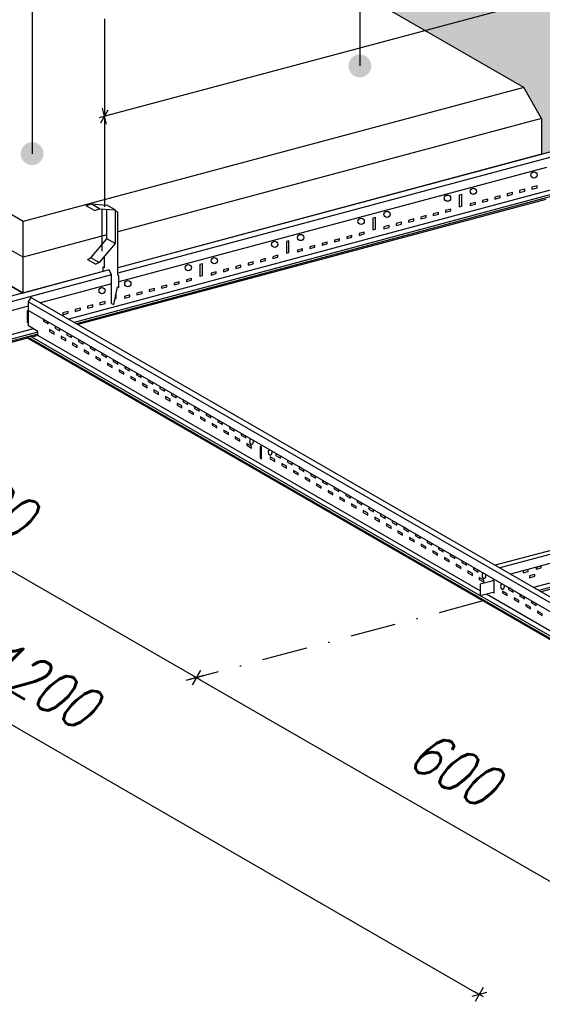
# Model space of a CAD drawing. Header units: millimetres. Extents: x -94648 to 68781, y -29623 to 11990.
# Tile 173 of 181: x 32053 to 32170, y -15342 to -15122. Entities that reach past the tile are written whole.
import ezdxf

# ---------------------------------------------------------------- set-up
doc = ezdxf.new("R2010")
doc.units = ezdxf.units.MM
doc.linetypes.add('DASHDOT', pattern=[25.4, 12.7, -6.35, 0, -6.35])
for name, color, linetype in [('Axis', 40, 'DASHDOT'), ('Dimensions', 1, 'Continuous'), ('Hangers', 6, 'Continuous'), ('HATCH', 204, 'Continuous'), ('Lamps', 103, 'Continuous'), ('Trulok', 151, 'Continuous')]:
    doc.layers.add(name, color=color, linetype=linetype)
doc.styles.add('wymiarowanie', font='simplex.shx', dxfattribs={"width": 0.8, "oblique": 15})
doc.dimstyles.new('Wymiar-100x4', dxfattribs={"dimscale": 2, "dimtxt": 50, "dimasz": 2, "dimexe": 5, "dimexo": 8, "dimgap": 16, "dimtad": 1, "dimdec": 3, "dimzin": 9, "dimdsep": 46, "dimtxsty": 'wymiarowanie', "dimblk1": 'MAR-STRZ', "dimblk2": 'MAR-STRZ', "dimsah": 1, "dimcen": 160, "dimse1": 1, "dimse2": 1, "dimclrd": 256, "dimclre": 256, "dimclrt": 256, "dimadec": 0, "dimazin": 0, "dimtfac": 0.01, "dimtdec": 3, "dimtix": 1, "dimtmove": 2, "dimatfit": 3, "dimldrblk": 'MAR-STRZ', "dimfxl": 5, "dimtolj": 1, "dimtzin": 0, "dimarcsym": 0})

# ---------------------------------------------------------------- blocks, each defined once
blk = doc.blocks.new('MAR-STRZ')
at = {"color": 10}
blk.add_line((1.5, 1.5), (-1.5, -1.5), dxfattribs=at)
for p, q in [((1.4, 0), (-1.4, 0)), ((0, 2.3), (0, -2.3))]:
    blk.add_line(p, q)
blk = doc.blocks.new('*D81')
at = {"layer": 'Defpoints', "color": 0, "transparency": 16777216}
for p in [(2362.2, 662.5), (2881.8, 362.5), (2881.8, 362.5)]:
    blk.add_point(p, dxfattribs=at)
at = {"layer": 'Dimensions', "lineweight": -2, "transparency": 16777216}
blk.add_line((2365.6, 660.5), (2878.3, 364.5), dxfattribs=at)
at = {"layer": 'Dimensions', "lineweight": -2, "transparency": 16777216, "xscale": 4, "yscale": 4, "zscale": 4}
for p, rotation in [((2362.2, 662.5), 150.0000000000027), ((2881.8, 362.5), 330.0000000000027)]:
    blk.add_blockref('MAR-STRZ', p, dxfattribs=dict(at, rotation=rotation))
at = {"layer": 'Dimensions', "transparency": 16777216, "insert": (2650, 561), "char_height": 48, "attachment_point": 5, "rotation": 330, "style": 'wymiarowanie'}
blk.add_mtext('\\A1;600', dxfattribs=at)
blk = doc.blocks.new('*D82')
at = {"layer": 'Defpoints', "color": 0, "transparency": 16777216}
for p in [(2881.8, 362.5), (3401.4, 62.5), (3401.4, 62.5)]:
    blk.add_point(p, dxfattribs=at)
at = {"layer": 'Dimensions', "lineweight": -2, "transparency": 16777216}
blk.add_line((2885.3, 360.5), (3398, 64.5), dxfattribs=at)
at = {"layer": 'Dimensions', "lineweight": -2, "transparency": 16777216, "xscale": 4, "yscale": 4, "zscale": 4}
for p, rotation in [((2881.8, 362.5), 150.0000000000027), ((3401.4, 62.5), 330.0000000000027)]:
    blk.add_blockref('MAR-STRZ', p, dxfattribs=dict(at, rotation=rotation))
at = {"layer": 'Dimensions', "transparency": 16777216, "insert": (3169.6, 261), "char_height": 48, "attachment_point": 5, "rotation": 330, "style": 'wymiarowanie'}
blk.add_mtext('\\A1;600', dxfattribs=at)
blk = doc.blocks.new('*D83')
at = {"layer": 'Defpoints', "color": 0, "transparency": 16777216}
for p in [(2158.6, 608), (3197.8, 8), (3197.8, 8)]:
    blk.add_point(p, dxfattribs=at)
at = {"layer": 'Dimensions', "lineweight": -2, "transparency": 16777216}
blk.add_line((2162, 606), (3194.3, 10), dxfattribs=at)
at = {"layer": 'Dimensions', "lineweight": -2, "transparency": 16777216, "xscale": 4, "yscale": 4, "zscale": 4}
for p, rotation in [((2158.6, 608), 150.0000000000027), ((3197.8, 8), 330.0000000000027)]:
    blk.add_blockref('MAR-STRZ', p, dxfattribs=dict(at, rotation=rotation))
at = {"layer": 'Dimensions', "transparency": 16777216, "insert": (2706.2, 356.5), "char_height": 48, "attachment_point": 5, "rotation": 330, "style": 'wymiarowanie'}
blk.add_mtext('\\A1;1200', dxfattribs=at)
blk = doc.blocks.new('*D84')
at = {"layer": 'Defpoints', "color": 0, "transparency": 16777216}
for p in [(3938, 1301.2), (3938, 1301.2), (2778.9, 990.6)]:
    blk.add_point(p, dxfattribs=at)
at = {"layer": 'Dimensions', "lineweight": -2, "transparency": 16777216}
blk.add_line((2782.8, 991.7), (3934.2, 1300.2), dxfattribs=at)
at = {"layer": 'Dimensions', "lineweight": -2, "transparency": 16777216, "xscale": 4, "yscale": 4, "zscale": 4}
for p, rotation in [((3938, 1301.2), 15.00000000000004), ((2778.9, 990.6), 195)]:
    blk.add_blockref('MAR-STRZ', p, dxfattribs=dict(at, rotation=rotation))
at = {"layer": 'Dimensions', "transparency": 16777216, "insert": (3298.9, 1191.1), "char_height": 48, "attachment_point": 5, "rotation": 15, "style": 'wymiarowanie'}
blk.add_mtext('\\A1;B', dxfattribs=at)
blk = doc.blocks.new('A$C2C6327D5')
at = {"layer": 'Hangers', "ltscale": 100}
h = blk.add_hatch(color=256, dxfattribs=at)
edge = h.paths.add_edge_path()
edge.add_arc((3064.3713, 1046.8803), 12.8, -180, 180, ccw=False)
h = blk.add_hatch(color=256, dxfattribs=at)
edge = h.paths.add_edge_path()
edge.add_arc((2698.0009, 948.7116), 12.8, -180, 180, ccw=False)
at = {"layer": 'HATCH'}
blk.add_hatch(color=256, dxfattribs=at).paths.add_polyline_path([(3333.4217, 1376.4975), (2856.308, 1248.6553), (3247.5664, 1022.7622), (3267.5664, 988.1212), (3267.5664, 948.1212), (3819.3211, 1095.9634)])
at = {"layer": 'Axis', "ltscale": 4}
blk.add_line((3201.9501, 448.3088), (2869.824, 359.3159), dxfattribs=at)
at = {"layer": 'Hangers', "ltscale": 100}
for p, q in [((3064.3713, 1220.3101), (3064.3713, 1046.8803)), ((2698.0009, 1122.1415), (2698.0009, 948.7116)), ((2773.2362, 887.167), (2764.0905, 892.4473)), ((2767.697, 884.9725), (2758.5512, 890.2528)), ((2776.1551, 839.5431), (2776.1551, 886.9418)), ((2790.7193, 885.8181), (2781.5735, 891.0984)), ((2790.7193, 848.2107), (2781.5735, 853.491)), ((2778.8439, 821.2593), (2778.8439, 834.2022)), ((2777.5932, 816.8332), (2777.5932, 821.9814)), ((2777.5932, 821.9814), (2778.8439, 821.2593))]:
    blk.add_line(p, q, dxfattribs=at)
at = {"layer": 'Hangers'}
for p, q in [((2778.9274, 1099.7623), (2778.9274, 889.1406)), ((2759.95, 830.2123), (2769.0957, 824.932)), ((2772.7967, 827.0687), (2763.6509, 832.349)), ((2786.8959, 813.1297), (2784.2979, 818.6297)), ((2786.8959, 780.9418), (2786.8959, 813.1297))]:
    blk.add_line(p, q, dxfattribs=at)
at = {"layer": 'Hangers', "ltscale": 100, "flags": 128}
for points in [[(2758.5512, 890.2528), (2764.0905, 892.4473), (2781.5735, 891.0984)], [(2759.95, 830.2123), (2763.6509, 832.349), (2781.5735, 853.491), (2781.5735, 886.5238)], [(2767.697, 884.9725), (2773.2362, 887.167), (2790.7193, 885.8181), (2790.7193, 848.2107), (2772.7967, 827.0687), (2769.0957, 824.932)], [(2786.8959, 780.9418), (2789.1764, 779.8767), (2793.34, 799.6426), (2794.747, 798.8302), (2794.747, 812.0776), (2793.7665, 812.6437), (2793.7665, 883.1806), (2790.7193, 884.9399)]]:
    blk.add_lwpolyline(points, dxfattribs=at)
at = {"layer": 'Lamps'}
for p, q in [((3247.5664, 1022.7622), (2745.2717, 1312.7622)), ((2688.0109, 872.8297), (2185.7162, 1162.8297)), ((2688.0109, 832.8297), (2168.3957, 1132.8297)), ((2168.3957, 1092.8297), (2688.0109, 792.8297)), ((3247.5664, 1022.7622), (2688.0109, 872.8297)), ((3267.5664, 988.1212), (3247.5664, 1022.7622)), ((3267.5664, 988.1212), (2793.7665, 861.1669)), ((2688.0109, 832.8297), (2688.0109, 872.8297)), ((2781.5735, 857.8998), (2688.0109, 832.8297))]:
    blk.add_line(p, q, dxfattribs=at)
for points in [[(3267.5664, 988.1212), (3267.5664, 948.1212)], [(3267.5664, 948.1212), (2793.7665, 821.1669)], [(2784.2979, 818.6297), (2688.0109, 792.8297), (2688.0109, 832.8297)]]:
    blk.add_lwpolyline(points, dxfattribs=at)
at = {"layer": 'Trulok'}
for p, q in [((2688.0109, 792.8297), (1657.2935, 1387.9147)), ((3847.1219, 1103.4126), (2793.7665, 821.1669)), ((3846.8222, 1097.1361), (2793.7665, 814.9707)), ((3273.1818, 933.4296), (2794.747, 805.2334)), ((3278.805, 908.1325), (2738.8804, 763.4602)), ((3283.8738, 904.4023), (2744.9001, 759.9847)), ((3283.8738, 902.2061), (2747.4982, 758.4847)), ((3272.2826, 897.6003), (2749.2727, 757.4602)), ((3178.3378, 903.0688), (3175.44, 902.2924)), ((3175.44, 902.2924), (3175.44, 889.2924)), ((3178.3378, 890.0688), (3178.3378, 903.0688)), ((3175.44, 889.2924), (3178.3378, 890.0688)), ((3081.7452, 877.1869), (3078.8474, 876.4105)), ((3078.8474, 876.4105), (3078.8474, 863.4105)), ((3081.7452, 864.1869), (3081.7452, 877.1869)), ((3078.8474, 863.4105), (3081.7452, 864.1869)), ((2985.1526, 851.305), (2982.2548, 850.5286)), ((2982.2548, 850.5286), (2982.2548, 837.5286)), ((2985.1526, 838.305), (2985.1526, 851.305)), ((2982.2548, 837.5286), (2985.1526, 838.305)), ((2784.2979, 818.6297), (2017.7779, 613.2413)), ((2888.56, 825.4231), (2885.6622, 824.6467)), ((2885.6622, 824.6467), (2885.6622, 811.6467)), ((2888.56, 812.4231), (2888.56, 825.4231)), ((2786.8959, 813.1297), (2020.376, 607.7413)), ((2885.6622, 811.6467), (2888.56, 812.4231)), ((2786.8959, 803.1297), (2707.1711, 781.7676)), ((2696.524, 787.9147), (2693.6263, 783.1382)), ((2693.6263, 783.1382), (2693.6263, 773.1382)), ((3719.6115, 190.7853), (2693.6263, 783.1382)), ((3727.2414, 192.8297), (2696.524, 787.9147)), ((2790.4973, 786.1473), (2791.9674, 786.5412)), ((2791.9674, 786.5412), (2791.9674, 793.1265)), ((2693.6263, 778.1382), (2127.6157, 626.4761)), ((2693.6263, 773.1908), (2692.4771, 772.8829)), ((2692.4771, 772.8829), (2692.4771, 759.8829)), ((3707.7814, 187.6155), (2693.6263, 773.1382)), ((2693.926, 755.9147), (2693.926, 772.9652)), ((2692.4771, 759.8829), (2693.926, 760.2711)), ((2699.2495, 752.8411), (2159.3249, 608.1688)), ((2704.3183, 749.1108), (2165.3447, 604.6933)), ((2704.3183, 749.9147), (2693.926, 755.9147)), ((2704.3183, 745.4147), (2704.3183, 749.9147)), ((2704.3183, 746.9147), (2167.9427, 603.1933)), ((2692.7272, 742.3088), (2169.7172, 602.1688)), ((2692.7272, 743.8088), (2695.6249, 744.5853)), ((2692.7272, 742.3088), (2692.7272, 743.8088)), ((2692.7272, 743.8088), (3672.4703, 178.1539)), ((3670.6958, 177.6784), (2692.7272, 742.3088)), ((3675.3681, 178.9303), (2695.6249, 744.5853)), ((2704.3183, 745.4147), (2697.3994, 743.5608)), ((3199.0523, 459.7798), (2704.3183, 745.4147)), ((3787.6008, 641.4296), (3215.6752, 488.1826)), ((3792.797, 638.4296), (3220.8713, 485.1826)), ((3792.797, 628.4296), (3232.7015, 478.3525)), ((3781.5056, 603.6003), (3258.4957, 463.4602)), ((3789.2998, 600.6003), (3264.5154, 459.9847)), ((3791.8979, 599.1003), (3267.1135, 458.4847)), ((3213.5412, 470.9147), (3199.0523, 467.0324)), ((3199.0523, 467.0324), (3199.0523, 454.0324)), ((3213.5412, 457.9147), (3199.0523, 454.0324)), ((3682.2869, 180.7842), (3205.8516, 455.8543))]:
    blk.add_line(p, q, dxfattribs=at)
for points in [[(3234.9824, 905.2467), (3229.1869, 903.6938), (3229.1869, 901.6938), (3234.9824, 903.2467), (3234.9824, 905.2467)], [(3248.7813, 908.9441), (3242.9858, 907.3912), (3242.9858, 905.3912), (3248.7813, 906.9441), (3248.7813, 908.9441)], [(3262.5803, 912.6416), (3256.7847, 911.0886), (3256.7847, 909.0886), (3262.5803, 910.6416), (3262.5803, 912.6416)], [(3193.5856, 894.1545), (3187.79, 892.6016), (3187.79, 890.6016), (3193.5856, 892.1545), (3193.5856, 894.1545)], [(3207.3845, 897.8519), (3201.589, 896.299), (3201.589, 894.299), (3207.3845, 895.8519), (3207.3845, 897.8519)], [(3221.1835, 901.5493), (3215.3879, 899.9964), (3215.3879, 897.9964), (3221.1835, 899.5493), (3221.1835, 901.5493)], [(3152.1888, 883.0622), (3146.3932, 881.5093), (3146.3932, 879.5093), (3152.1888, 881.0622), (3152.1888, 883.0622)], [(3165.9877, 886.7597), (3160.1922, 885.2067), (3160.1922, 883.2067), (3165.9877, 884.7597), (3165.9877, 886.7597)], [(3110.7919, 871.97), (3104.9964, 870.4171), (3104.9964, 868.4171), (3110.7919, 869.97), (3110.7919, 871.97)], [(3124.5909, 875.6674), (3118.7953, 874.1145), (3118.7953, 872.1145), (3124.5909, 873.6674), (3124.5909, 875.6674)], [(3138.3898, 879.3648), (3132.5943, 877.8119), (3132.5943, 875.8119), (3138.3898, 877.3648), (3138.3898, 879.3648)], [(3069.3951, 860.8778), (3063.5996, 859.3248), (3063.5996, 857.3248), (3069.3951, 858.8778), (3069.3951, 860.8778)], [(3096.993, 868.2726), (3091.1974, 866.7197), (3091.1974, 864.7197), (3096.993, 866.2726), (3096.993, 868.2726)], [(3027.9983, 849.7855), (3022.2027, 848.2326), (3022.2027, 846.2326), (3027.9983, 847.7855), (3027.9983, 849.7855)], [(3041.7972, 853.4829), (3036.0017, 851.93), (3036.0017, 849.93), (3041.7972, 851.4829), (3041.7972, 853.4829)], [(3055.5962, 857.1803), (3049.8006, 855.6274), (3049.8006, 853.6274), (3055.5962, 855.1803), (3055.5962, 857.1803)], [(3000.4004, 842.3907), (2994.6049, 840.8378), (2994.6049, 838.8378), (3000.4004, 840.3907), (3000.4004, 842.3907)], [(3014.1994, 846.0881), (3008.4038, 844.5352), (3008.4038, 842.5352), (3014.1994, 844.0881), (3014.1994, 846.0881)], [(2945.2047, 827.601), (2939.4091, 826.0481), (2939.4091, 824.0481), (2945.2047, 825.601), (2945.2047, 827.601)], [(2959.0036, 831.2984), (2953.208, 829.7455), (2953.208, 827.7455), (2959.0036, 829.2984), (2959.0036, 831.2984)], [(2972.8025, 834.9958), (2967.007, 833.4429), (2967.007, 831.4429), (2972.8025, 832.9958), (2972.8025, 834.9958)], [(2903.8078, 816.5088), (2898.0123, 814.9559), (2898.0123, 812.9559), (2903.8078, 814.5088), (2903.8078, 816.5088)], [(2917.6068, 820.2062), (2911.8112, 818.6533), (2911.8112, 816.6533), (2917.6068, 818.2062), (2917.6068, 820.2062)], [(2931.4057, 823.9036), (2925.6102, 822.3507), (2925.6102, 820.3507), (2931.4057, 821.9036), (2931.4057, 823.9036)], [(2862.411, 805.4165), (2856.6155, 803.8636), (2856.6155, 801.8636), (2862.411, 803.4165), (2862.411, 805.4165)], [(2876.21, 809.1139), (2870.4144, 807.561), (2870.4144, 805.561), (2876.21, 807.1139), (2876.21, 809.1139)], [(2821.0142, 794.3243), (2815.2186, 792.7714), (2815.2186, 790.7714), (2821.0142, 792.3243), (2821.0142, 794.3243)], [(2834.8131, 798.0217), (2829.0176, 796.4688), (2829.0176, 794.4688), (2834.8131, 796.0217), (2834.8131, 798.0217)], [(2848.6121, 801.7191), (2842.8165, 800.1662), (2842.8165, 798.1662), (2848.6121, 799.7191), (2848.6121, 801.7191)], [(2779.6174, 783.232), (2773.8218, 781.6791), (2773.8218, 779.6791), (2779.6174, 781.232), (2779.6174, 783.232)], [(2807.2153, 790.6269), (2801.4197, 789.074), (2801.4197, 787.074), (2807.2153, 788.6269), (2807.2153, 790.6269)], [(2738.2206, 772.1398), (2732.425, 770.5869), (2732.425, 768.5869), (2738.2206, 770.1398), (2738.2206, 772.1398)], [(2752.0195, 775.8372), (2746.2239, 774.2843), (2746.2239, 772.2843), (2752.0195, 773.8372), (2752.0195, 775.8372)], [(2765.8184, 779.5346), (2760.0229, 777.9817), (2760.0229, 775.9817), (2765.8184, 777.5346), (2765.8184, 779.5346)], [(2716.0096, 758.1647), (2716.0096, 760.1647), (2710.8135, 763.1647), (2710.8135, 761.1647), (2716.0096, 758.1647)], [(2722.5048, 746.9147), (2722.5048, 748.9147), (2717.3086, 751.9147), (2717.3086, 749.9147), (2722.5048, 746.9147)], [(2729, 750.6647), (2729, 752.6647), (2723.8038, 755.6647), (2723.8038, 753.6647), (2729, 750.6647)], [(2735.4952, 739.4147), (2735.4952, 741.4147), (2730.299, 744.4147), (2730.299, 742.4147), (2735.4952, 739.4147)], [(2741.9904, 743.1647), (2741.9904, 745.1647), (2736.7942, 748.1647), (2736.7942, 746.1647), (2741.9904, 743.1647)], [(2754.9807, 735.6647), (2754.9807, 737.6647), (2749.7846, 740.6647), (2749.7846, 738.6647), (2754.9807, 735.6647)], [(2748.4856, 731.9147), (2748.4856, 733.9147), (2743.2894, 736.9147), (2743.2894, 734.9147), (2748.4856, 731.9147)], [(2761.4759, 724.4147), (2761.4759, 726.4147), (2756.2798, 729.4147), (2756.2798, 727.4147), (2761.4759, 724.4147)], [(2767.9711, 728.1647), (2767.9711, 730.1647), (2762.775, 733.1647), (2762.775, 731.1647), (2767.9711, 728.1647)], [(2774.4663, 716.9147), (2774.4663, 718.9147), (2769.2702, 721.9147), (2769.2702, 719.9147), (2774.4663, 716.9147)], [(2780.9615, 720.6647), (2780.9615, 722.6647), (2775.7654, 725.6647), (2775.7654, 723.6647), (2780.9615, 720.6647)], [(2793.9519, 713.1647), (2793.9519, 715.1647), (2788.7557, 718.1647), (2788.7557, 716.1647), (2793.9519, 713.1647)], [(2787.4567, 709.4147), (2787.4567, 711.4147), (2782.2605, 714.4147), (2782.2605, 712.4147), (2787.4567, 709.4147)], [(2800.4471, 701.9147), (2800.4471, 703.9147), (2795.2509, 706.9147), (2795.2509, 704.9147), (2800.4471, 701.9147)], [(2806.9423, 705.6647), (2806.9423, 707.6647), (2801.7461, 710.6647), (2801.7461, 708.6647), (2806.9423, 705.6647)], [(2813.4375, 694.4147), (2813.4375, 696.4147), (2808.2413, 699.4147), (2808.2413, 697.4147), (2813.4375, 694.4147)], [(2819.9327, 698.1647), (2819.9327, 700.1647), (2814.7365, 703.1647), (2814.7365, 701.1647), (2819.9327, 698.1647)], [(2832.923, 690.6647), (2832.923, 692.6647), (2827.7269, 695.6647), (2827.7269, 693.6647), (2832.923, 690.6647)], [(2826.4278, 686.9147), (2826.4278, 688.9147), (2821.2317, 691.9147), (2821.2317, 689.9147), (2826.4278, 686.9147)], [(2839.4182, 679.4147), (2839.4182, 681.4147), (2834.2221, 684.4147), (2834.2221, 682.4147), (2839.4182, 679.4147)], [(2845.9134, 683.1647), (2845.9134, 685.1647), (2840.7173, 688.1647), (2840.7173, 686.1647), (2845.9134, 683.1647)], [(2852.4086, 671.9147), (2852.4086, 673.9147), (2847.2125, 676.9147), (2847.2125, 674.9147), (2852.4086, 671.9147)], [(2858.9038, 675.6647), (2858.9038, 677.6647), (2853.7076, 680.6647), (2853.7076, 678.6647), (2858.9038, 675.6647)], [(2871.8942, 668.1647), (2871.8942, 670.1647), (2866.698, 673.1647), (2866.698, 671.1647), (2871.8942, 668.1647)], [(2865.399, 664.4147), (2865.399, 666.4147), (2860.2028, 669.4147), (2860.2028, 667.4147), (2865.399, 664.4147)], [(2878.3894, 656.9147), (2878.3894, 658.9147), (2873.1932, 661.9147), (2873.1932, 659.9147), (2878.3894, 656.9147)], [(2884.8846, 660.6647), (2884.8846, 662.6647), (2879.6884, 665.6647), (2879.6884, 663.6647), (2884.8846, 660.6647)], [(2891.3797, 649.4147), (2891.3797, 651.4147), (2886.1836, 654.4147), (2886.1836, 652.4147), (2891.3797, 649.4147)], [(2897.8749, 653.1647), (2897.8749, 655.1647), (2892.6788, 658.1647), (2892.6788, 656.1647), (2897.8749, 653.1647)], [(2910.8653, 645.6647), (2910.8653, 647.6647), (2905.6692, 650.6647), (2905.6692, 648.6647), (2910.8653, 645.6647)], [(2904.3701, 641.9147), (2904.3701, 643.9147), (2899.174, 646.9147), (2899.174, 644.9147), (2904.3701, 641.9147)], [(2917.3605, 634.4147), (2917.3605, 636.4147), (2912.1644, 639.4147), (2912.1644, 637.4147), (2917.3605, 634.4147)], [(2923.8557, 638.1647), (2923.8557, 640.1647), (2918.6595, 643.1647), (2918.6595, 641.1647), (2923.8557, 638.1647)], [(2930.3509, 626.9147), (2930.3509, 628.9147), (2925.1547, 631.9147), (2925.1547, 629.9147), (2930.3509, 626.9147)], [(2936.8461, 630.6647), (2936.8461, 632.6647), (2931.6499, 635.6647), (2931.6499, 633.6647), (2936.8461, 630.6647)], [(2943.3413, 619.4147), (2943.3413, 621.4147), (2938.1451, 624.4147), (2938.1451, 622.4147), (2943.3413, 619.4147)], [(2954.5996, 607.4147), (2954.5996, 620.4147), (2952.8676, 621.4147), (2952.8676, 608.4147), (2954.5996, 607.4147)], [(2969.322, 604.4147), (2969.322, 606.4147), (2964.1259, 609.4147), (2964.1259, 607.4147), (2969.322, 604.4147)], [(2975.8172, 608.1647), (2975.8172, 610.1647), (2970.6211, 613.1647), (2970.6211, 611.1647), (2975.8172, 608.1647)], [(2982.3124, 596.9147), (2982.3124, 598.9147), (2977.1163, 601.9147), (2977.1163, 599.9147), (2982.3124, 596.9147)], [(2988.8076, 600.6647), (2988.8076, 602.6647), (2983.6115, 605.6647), (2983.6115, 603.6647), (2988.8076, 600.6647)], [(3001.798, 593.1647), (3001.798, 595.1647), (2996.6018, 598.1647), (2996.6018, 596.1647), (3001.798, 593.1647)], [(2995.3028, 589.4147), (2995.3028, 591.4147), (2990.1066, 594.4147), (2990.1066, 592.4147), (2995.3028, 589.4147)], [(3008.2932, 581.9147), (3008.2932, 583.9147), (3003.097, 586.9147), (3003.097, 584.9147), (3008.2932, 581.9147)], [(3014.7884, 585.6647), (3014.7884, 587.6647), (3009.5922, 590.6647), (3009.5922, 588.6647), (3014.7884, 585.6647)], [(3021.2836, 574.4147), (3021.2836, 576.4147), (3016.0874, 579.4147), (3016.0874, 577.4147), (3021.2836, 574.4147)], [(3027.7787, 578.1647), (3027.7787, 580.1647), (3022.5826, 583.1647), (3022.5826, 581.1647), (3027.7787, 578.1647)], [(3040.7691, 570.6647), (3040.7691, 572.6647), (3035.573, 575.6647), (3035.573, 573.6647), (3040.7691, 570.6647)], [(3034.2739, 566.9147), (3034.2739, 568.9147), (3029.0778, 571.9147), (3029.0778, 569.9147), (3034.2739, 566.9147)], [(3047.2643, 559.4147), (3047.2643, 561.4147), (3042.0682, 564.4147), (3042.0682, 562.4147), (3047.2643, 559.4147)], [(3053.7595, 563.1647), (3053.7595, 565.1647), (3048.5634, 568.1647), (3048.5634, 566.1647), (3053.7595, 563.1647)], [(3060.2547, 551.9147), (3060.2547, 553.9147), (3055.0585, 556.9147), (3055.0585, 554.9147), (3060.2547, 551.9147)], [(3066.7499, 555.6647), (3066.7499, 557.6647), (3061.5537, 560.6647), (3061.5537, 558.6647), (3066.7499, 555.6647)], [(3079.7403, 548.1647), (3079.7403, 550.1647), (3074.5441, 553.1647), (3074.5441, 551.1647), (3079.7403, 548.1647)], [(3073.2451, 544.4147), (3073.2451, 546.4147), (3068.0489, 549.4147), (3068.0489, 547.4147), (3073.2451, 544.4147)], [(3086.2355, 536.9147), (3086.2355, 538.9147), (3081.0393, 541.9147), (3081.0393, 539.9147), (3086.2355, 536.9147)], [(3092.7307, 540.6647), (3092.7307, 542.6647), (3087.5345, 545.6647), (3087.5345, 543.6647), (3092.7307, 540.6647)], [(3099.2258, 529.4147), (3099.2258, 531.4147), (3094.0297, 534.4147), (3094.0297, 532.4147), (3099.2258, 529.4147)], [(3105.721, 533.1647), (3105.721, 535.1647), (3100.5249, 538.1647), (3100.5249, 536.1647), (3105.721, 533.1647)], [(3118.7114, 525.6647), (3118.7114, 527.6647), (3113.5153, 530.6647), (3113.5153, 528.6647), (3118.7114, 525.6647)], [(3112.2162, 521.9147), (3112.2162, 523.9147), (3107.0201, 526.9147), (3107.0201, 524.9147), (3112.2162, 521.9147)], [(3125.2066, 514.4147), (3125.2066, 516.4147), (3120.0105, 519.4147), (3120.0105, 517.4147), (3125.2066, 514.4147)], [(3131.7018, 518.1647), (3131.7018, 520.1647), (3126.5056, 523.1647), (3126.5056, 521.1647), (3131.7018, 518.1647)], [(3138.197, 506.9147), (3138.197, 508.9147), (3133.0008, 511.9147), (3133.0008, 509.9147), (3138.197, 506.9147)], [(3144.6922, 510.6647), (3144.6922, 512.6647), (3139.496, 515.6647), (3139.496, 513.6647), (3144.6922, 510.6647)], [(3157.6826, 503.1647), (3157.6826, 505.1647), (3152.4864, 508.1647), (3152.4864, 506.1647), (3157.6826, 503.1647)], [(3151.1874, 499.4147), (3151.1874, 501.4147), (3145.9912, 504.4147), (3145.9912, 502.4147), (3151.1874, 499.4147)], [(3164.1778, 491.9147), (3164.1778, 493.9147), (3158.9816, 496.9147), (3158.9816, 494.9147), (3164.1778, 491.9147)], [(3170.6729, 495.6647), (3170.6729, 497.6647), (3165.4768, 500.6647), (3165.4768, 498.6647), (3170.6729, 495.6647)], [(3177.1681, 484.4147), (3177.1681, 486.4147), (3171.972, 489.4147), (3171.972, 487.4147), (3177.1681, 484.4147)], [(3183.6633, 488.1647), (3183.6633, 490.1647), (3178.4672, 493.1647), (3178.4672, 491.1647), (3183.6633, 488.1647)], [(3196.6537, 480.6647), (3196.6537, 482.6647), (3191.4576, 485.6647), (3191.4576, 483.6647), (3196.6537, 480.6647)], [(3267.1501, 487.2791), (3261.3545, 485.7262), (3261.3545, 483.7262), (3267.1501, 485.2791), (3267.1501, 487.2791)], [(3190.1585, 476.9147), (3190.1585, 478.9147), (3184.9624, 481.9147), (3184.9624, 479.9147), (3190.1585, 476.9147)], [(3203.1489, 469.4147), (3203.1489, 471.4147), (3197.9527, 474.4147), (3197.9527, 472.4147), (3203.1489, 469.4147)], [(3252.6612, 483.3968), (3246.8656, 481.8439), (3246.8656, 479.8439), (3252.6612, 481.3968), (3252.6612, 483.3968)], [(3259.9056, 477.838), (3254.1101, 476.2851), (3254.1101, 474.2851), (3259.9056, 475.838), (3259.9056, 477.838)], [(3214.4072, 457.4147), (3214.4072, 470.4147), (3212.6752, 471.4147), (3212.6752, 470.6826)], [(3235.6248, 458.1647), (3235.6248, 460.1647), (3230.4287, 463.1647), (3230.4287, 461.1647), (3235.6248, 458.1647)], [(3213.5412, 457.9147), (3214.4072, 457.4147)], [(3229.1297, 454.4147), (3229.1297, 456.4147), (3223.9335, 459.4147), (3223.9335, 457.4147), (3229.1297, 454.4147)], [(3242.12, 446.9147), (3242.12, 448.9147), (3236.9239, 451.9147), (3236.9239, 449.9147), (3242.12, 446.9147)], [(3248.6152, 450.6647), (3248.6152, 452.6647), (3243.4191, 455.6647), (3243.4191, 453.6647), (3248.6152, 450.6647)], [(3255.1104, 439.4147), (3255.1104, 441.4147), (3249.9143, 444.4147), (3249.9143, 442.4147), (3255.1104, 439.4147)], [(3261.6056, 443.1647), (3261.6056, 445.1647), (3256.4095, 448.1647), (3256.4095, 446.1647), (3261.6056, 443.1647)], [(3268.1008, 431.9147), (3268.1008, 433.9147), (3262.9046, 436.9147), (3262.9046, 434.9147), (3268.1008, 431.9147)]]:
    blk.add_lwpolyline(points, dxfattribs=at)
for centre in [(3258.9926, 924.8238), (3191.3778, 906.7065), (3162.4, 898.9419), (3094.7852, 880.8246), (3065.8074, 873.06), (2969.2148, 847.1781), (2998.1926, 854.9427), (2901.6, 829.0608), (2872.6222, 821.2962), (2805.0074, 803.1789), (2776.0297, 795.4143)]:
    blk.add_circle(centre, 3.5, dxfattribs=at)
for centre in [(2943.3413, 626.9147), (2964.1259, 614.9147), (3203.1489, 476.9147), (3223.9335, 464.9147)]:
    blk.add_ellipse(centre, major_axis=(0, -3.5), ratio=0.619210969, start_param=3.784686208, end_param=8.095000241, dxfattribs=at)
at = {"layer": 'Dimensions'}
dim = blk.add_linear_dim(base=(3938.0384, 1301.2035), p1=(2778.9274, 990.6206), p2=(3938.0384, 1301.2035), angle=15, text='B', dimstyle='Wymiar-100x4', dxfattribs=at)
dim.commit()
dim.dimension.update_dxf_attribs({"geometry": '*D84', "text_midpoint": (3298.9159, 1191.09), "dimtype": 129})
for base, p1, p2, picture, middle in [((2881.8003, 362.525), (2362.185, 662.525), (2881.8003, 362.525), '*D81', (2649.9926, 561.0224)), ((3197.8041, 7.9674), (2158.5736, 607.9674), (3197.8041, 7.9674), '*D83', (2706.1888, 356.4649)), ((3401.4155, 62.525), (2881.8003, 362.525), (3401.4155, 62.525), '*D82', (3169.6079, 261.0224))]:
    dim = blk.add_linear_dim(base=base, p1=p1, p2=p2, angle=150, dimstyle='Wymiar-100x4', dxfattribs=at)
    dim.commit()
    dim.dimension.update_dxf_attribs({"geometry": picture, "text_midpoint": middle})

msp = doc.modelspace()

# ---------------------------------------------------------------- block references
at = {"xscale": 0.2, "yscale": 0.2, "zscale": 0.2}
msp.add_blockref('A$C2C6327D5', (31515.98863, -15341.46146), dxfattribs=at)

doc.saveas('drawing.dxf')
